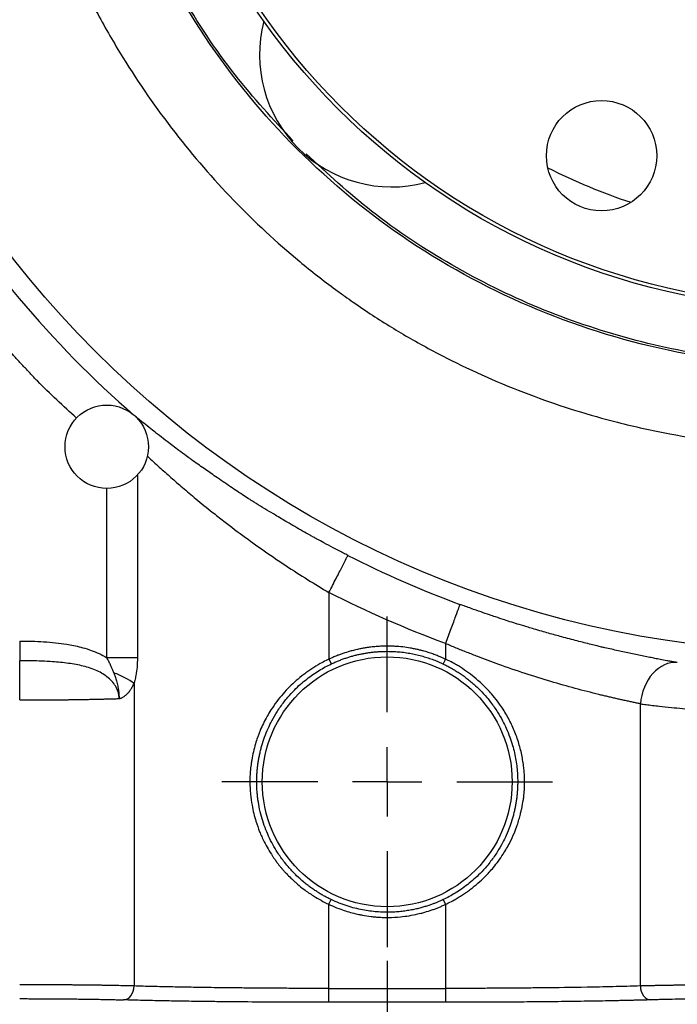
# Model space of a CAD drawing. Header units: inches. Extents: x 0.3 to 34.1, y 0.2 to 21.7.
# Tile 8 of 25: x 4.5 to 6.8, y 5.1 to 8.6. Entities that reach past the tile are written whole.
import ezdxf

# ---------------------------------------------------------------- set-up
doc = ezdxf.new("R2010")
doc.units = ezdxf.units.IN
doc.header["$MEASUREMENT"] = 0
doc.layers.add('SLD-0', color=7, linetype='Continuous', lineweight=25)
doc.styles.add('SLDTEXTSTYLE0', font='TXT', dxfattribs={"width": 0.75})
doc.dimstyles.new('SLDDIMSTYLE0', dxfattribs={"dimtxt": 0.125, "dimasz": 0.13, "dimexe": 0, "dimexo": 0.0625, "dimgap": 0.03125, "dimtad": 0, "dimtih": 1, "dimtoh": 1, "dimlfac": 0.8, "dimrnd": 1e-09, "dimzin": 12, "dimdsep": 46, "dimtxsty": 'SLDTEXTSTYLE0', "dimsah": 1, "dimcen": 0.09, "dimadec": 0, "dimazin": 3, "dimtfac": 1, "dimtofl": 0, "dimtmove": 0, "dimatfit": 3, "dimfxl": 1, "dimfrac": 2, "dimtolj": 1, "dimtzin": 12, "dimarcsym": 0})

# ---------------------------------------------------------------- blocks, each defined once
blk = doc.blocks.new('_D')
at = {"layer": 'SLD-0'}
for p, q in [((11.1947, 10.0045), (11.1947, 1.9964)), ((5.7822, 5.2482), (5.7822, 1.9964)), ((8.4988, 2.3015), (8.4607, 2.3015)), ((8.4607, 2.3015), (8.4607, 2.103)), ((9.0068, 2.3015), (9.0449, 2.3015)), ((9.0449, 2.3015), (9.0449, 2.103)), ((5.7822, 2.1214), (8.3511, 2.1214)), ((8.4607, 2.103), (8.4988, 2.103)), ((9.0449, 2.103), (9.0068, 2.103)), ((11.1947, 2.1214), (9.1545, 2.1214))]:
    blk.add_line(p, q, dxfattribs=at)
for points in [[(5.7822, 2.1214), (5.9122, 2.1014), (5.9122, 2.1414)], [(11.1947, 2.1214), (11.0647, 2.1414), (11.0647, 2.1014)]]:
    blk.add_solid(points, dxfattribs=at)
at = {"layer": 'SLD-0', "char_height": 0.125, "attachment_point": 1, "style": 'SLDTEXTSTYLE0'}
for s, insert in [('109.98', (8.4988, 2.2642)), ('4.33', (8.5912, 2.0771))]:
    blk.add_mtext(s, dxfattribs=dict(at, insert=insert))
blk = doc.blocks.new('_D_1')
at = {"layer": 'SLD-0'}
for p, q in [((7.3447, 8.4905), (7.3447, 2.8574)), ((5.7822, 5.2482), (5.7822, 2.8574)), ((6.4546, 3.1624), (6.4165, 3.1624)), ((6.4165, 3.1624), (6.4165, 2.964)), ((6.8702, 3.1624), (6.9083, 3.1624)), ((6.9083, 3.1624), (6.9083, 2.964)), ((5.7822, 2.9824), (6.3069, 2.9824)), ((7.3447, 2.9824), (7.0179, 2.9824)), ((6.4165, 2.964), (6.4546, 2.964)), ((6.9083, 2.964), (6.8702, 2.964))]:
    blk.add_line(p, q, dxfattribs=at)
for points in [[(5.7822, 2.9824), (5.9122, 2.9624), (5.9122, 3.0024)], [(7.3447, 2.9824), (7.2147, 3.0024), (7.2147, 2.9624)]]:
    blk.add_solid(points, dxfattribs=at)
at = {"layer": 'SLD-0', "char_height": 0.125, "attachment_point": 1, "style": 'SLDTEXTSTYLE0'}
for s, insert in [('31.75', (6.4546, 3.1251)), ('1.25', (6.5008, 2.9381))]:
    blk.add_mtext(s, dxfattribs=dict(at, insert=insert))
blk = doc.blocks.new('_D_2')
at = {"layer": 'SLD-0'}
for p, q in [((5.7822, 5.2482), (5.7822, 2.4689)), ((9.6885, 4.7238), (9.6885, 2.4689)), ((7.7886, 2.7739), (7.7505, 2.7739)), ((7.7505, 2.7739), (7.7505, 2.5755)), ((8.2042, 2.7739), (8.2423, 2.7739)), ((8.2423, 2.7739), (8.2423, 2.5755)), ((5.7822, 2.5939), (7.6409, 2.5939)), ((9.6885, 2.5939), (8.3519, 2.5939)), ((7.7505, 2.5755), (7.7886, 2.5755)), ((8.2423, 2.5755), (8.2042, 2.5755))]:
    blk.add_line(p, q, dxfattribs=at)
for points in [[(5.7822, 2.5939), (5.9122, 2.5739), (5.9122, 2.6139)], [(9.6885, 2.5939), (9.5585, 2.6139), (9.5585, 2.5739)]]:
    blk.add_solid(points, dxfattribs=at)
at = {"layer": 'SLD-0', "char_height": 0.125, "attachment_point": 1, "style": 'SLDTEXTSTYLE0'}
for s, insert in [('79.38', (7.7886, 2.7366)), ('3.13', (7.8348, 2.5496))]:
    blk.add_mtext(s, dxfattribs=dict(at, insert=insert))
blk = doc.blocks.new('_D_3')
at = {"layer": 'SLD-0'}
for p, q in [((5.7822, 5.2482), (5.7822, 2.4689)), ((1.876, 4.7238), (1.876, 2.4689)), ((3.7273, 2.7739), (3.6893, 2.7739)), ((3.6893, 2.7739), (3.6893, 2.5755)), ((4.143, 2.7739), (4.1811, 2.7739)), ((4.1811, 2.7739), (4.1811, 2.5755)), ((1.876, 2.5939), (3.5796, 2.5939)), ((5.7822, 2.5939), (4.2907, 2.5939)), ((3.6893, 2.5755), (3.7273, 2.5755)), ((4.1811, 2.5755), (4.143, 2.5755))]:
    blk.add_line(p, q, dxfattribs=at)
for points in [[(1.876, 2.5939), (2.006, 2.5739), (2.006, 2.6139)], [(5.7822, 2.5939), (5.6522, 2.6139), (5.6522, 2.5739)]]:
    blk.add_solid(points, dxfattribs=at)
at = {"layer": 'SLD-0', "char_height": 0.125, "attachment_point": 1, "style": 'SLDTEXTSTYLE0'}
for s, insert in [('79.38', (3.7273, 2.7366)), ('3.13', (3.7735, 2.5496))]:
    blk.add_mtext(s, dxfattribs=dict(at, insert=insert))
blk = doc.blocks.new('_D_4')
at = {"layer": 'SLD-0'}
for p, q in [((1.8041, 6.8196), (1.8041, 1.9964)), ((5.7822, 5.2482), (5.7822, 1.9964)), ((3.7273, 2.3015), (3.6893, 2.3015)), ((3.6893, 2.3015), (3.6893, 2.103)), ((4.143, 2.3015), (4.1811, 2.3015)), ((4.1811, 2.3015), (4.1811, 2.103)), ((1.8041, 2.1214), (3.5796, 2.1214)), ((3.6893, 2.103), (3.7273, 2.103)), ((4.1811, 2.103), (4.143, 2.103)), ((5.7822, 2.1214), (4.2907, 2.1214))]:
    blk.add_line(p, q, dxfattribs=at)
for points in [[(1.8041, 2.1214), (1.9341, 2.1014), (1.9341, 2.1414)], [(5.7822, 2.1214), (5.6522, 2.1414), (5.6522, 2.1014)]]:
    blk.add_solid(points, dxfattribs=at)
at = {"layer": 'SLD-0', "char_height": 0.125, "attachment_point": 1, "style": 'SLDTEXTSTYLE0'}
for s, insert in [('80.84', (3.7273, 2.2642)), ('3.18', (3.7735, 2.0771))]:
    blk.add_mtext(s, dxfattribs=dict(at, insert=insert))
blk = doc.blocks.new('SW_CENTERMARKSYMBOL_0')
at = {"layer": 'SLD-0', "color": 0}
for p, q in [((0, 0.25), (0, 1.5141)), ((0, 0), (0, 0.125)), ((-0.25, 0), (-1.5141, 0)), ((0, 0), (-0.125, 0)), ((0, 0), (0, -0.125)), ((0, 0), (0.125, 0)), ((0.25, 0), (1.5141, 0)), ((0, -0.25), (0, -1.5141))]:
    blk.add_line(p, q, dxfattribs=at)
blk = doc.blocks.new('SW_CENTERMARKSYMBOL_1')
at = {"layer": 'SLD-0', "color": 0}
for p, q in [((0, 0.25), (0, 0.594375)), ((0, 0), (0, 0.125)), ((-0.25, 0), (-0.594375, 0)), ((0, 0), (-0.125, 0)), ((0, 0), (0, -0.125)), ((0, 0), (0.125, 0)), ((0.25, 0), (0.594375, 0)), ((0, -0.25), (0, -0.594375))]:
    blk.add_line(p, q, dxfattribs=at)

msp = doc.modelspace()

# ---------------------------------------------------------------- linework, layer by layer
at = {"color": 8, "linetype": 'Continuous', "lineweight": 25}
for p, q in [((4.8837, 6.996), (4.8837, 6.3389)), ((4.7734, 6.3389), (4.7734, 6.9499))]:
    msp.add_line(p, q, dxfattribs=at)
at = {"color": 7, "linetype": 'Continuous', "lineweight": 25}
for p, q in [((5.5727, 6.5734), (5.5726, 6.3335)), ((5.9918, 6.3901), (5.9918, 6.3335)), ((5.9918, 6.3334), (5.9837, 6.3165)), ((4.8716, 6.2463), (4.8716, 5.1579)), ((6.6929, 5.1579), (6.6929, 6.1729)), ((5.5727, 5.4517), (5.5807, 5.4686)), ((5.9838, 5.4685), (5.9918, 5.4516)), ((5.5727, 5.1492), (5.5727, 5.4517)), ((5.9918, 5.4516), (5.9918, 5.1492)), ((5.5727, 5.1492), (5.9918, 5.1492)), ((5.9918, 5.0992), (5.5727, 5.0992))]:
    msp.add_line(p, q, dxfattribs=at)
at = {"color": 7, "linetype": 'Continuous', "lineweight": 25, "flags": 128}
msp.add_lwpolyline([(5.5726, 6.3335), (5.5766, 6.325), (5.5807, 6.3166)], dxfattribs=at)
at = {"color": 7, "linetype": 'Continuous', "lineweight": 25}
for centre, radius in [((7.3447, 10.0545), 3.6954), ((7.3447, 10.0545), 2.4613), ((7.3447, 10.0545), 2.4488), ((6.5532, 8.145), 0.1984), ((4.7734, 7.0977), 0.15), ((5.7822, 5.8925), 0.4494)]:
    msp.add_circle(centre, radius, dxfattribs=at)
for centre, radius, start, end in [((5.7979, 8.5077), 0.475, 165.2521, 284.7479), ((7.3447, 10.0545), 3.7686, 211.0232, 228.9899), ((7.3447, 10.0545), 2.1875, 243.234, 251.7347), ((7.3447, 10.0545), 3.7563, 243.0222, 249.7354)]:
    msp.add_arc(centre, radius, start, end, dxfattribs=at)
for points, knots in [([(7.3446, 7.3874), (7.1701, 7.3874), (6.9955, 7.4046), (6.6531, 7.4727), (6.4853, 7.5236), (6.1628, 7.6572), (6.0081, 7.7399), (5.7178, 7.9338), (5.5823, 8.0451), (5.3354, 8.2919), (5.2241, 8.4275), (5.0302, 8.7177), (4.9475, 8.8724), (4.8139, 9.1949), (4.7629, 9.3627), (4.6948, 9.7051), (4.6776, 9.8797), (4.6775, 10.2288), (4.6947, 10.4033), (4.7628, 10.7457), (4.8136, 10.9135), (4.9472, 11.2361), (5.0298, 11.3908), (5.2237, 11.6811), (5.335, 11.8167), (5.5818, 12.0636), (5.7173, 12.1749), (6.0075, 12.3689), (6.1622, 12.4516), (6.4847, 12.5853), (6.6525, 12.6362), (6.9949, 12.7044), (7.1694, 12.7216), (7.344, 12.7217)], [0, 0, 0, 0, 0.0625, 0.0625, 0.125, 0.125, 0.1875, 0.1875, 0.25, 0.25, 0.3125, 0.3125, 0.375, 0.375, 0.4375, 0.4375, 0.5, 0.5, 0.5625, 0.5625, 0.625, 0.625, 0.6875, 0.6875, 0.75, 0.75, 0.8125, 0.8125, 0.875, 0.875, 0.9375, 0.9375, 1, 1, 1, 1]), ([(5.444, 8.1978), (5.3722, 8.2754), (5.2217, 8.4382), (5.0359, 8.7217), (4.881, 9.034), (4.769, 9.3644), (4.701, 9.7065), (4.6782, 10.0545), (4.701, 10.4026), (4.769, 10.7447), (4.881, 11.0751), (5.0359, 11.3873), (5.221, 11.67), (5.3709, 11.8321), (5.4419, 11.9089)], [0, 0, 0, 0, 0.077081, 0.161742, 0.246404, 0.331066, 0.415728, 0.500389, 0.585051, 0.669713, 0.754374, 0.839036, 0.923698, 1, 1, 1, 1]), ([(4.3824, 10.0545), (4.3825, 10.0428), (4.3825, 10.0222), (4.3828, 9.9953), (4.3834, 9.9665), (4.3845, 9.9332), (4.3883, 9.8521), (4.4031, 9.6768), (4.4491, 9.4097), (4.5389, 9.0988), (4.6415, 8.8484), (4.7417, 8.6499), (4.8546, 8.4547), (5.013, 8.2264), (5.2261, 7.9801), (5.4243, 7.796), (5.5633, 7.6872), (5.6287, 7.6399), (5.6728, 7.6086), (5.7505, 7.5564), (5.8674, 7.4848), (6.0586, 7.3822), (6.3055, 7.2752), (6.5703, 7.1928), (6.7947, 7.1432), (7.0187, 7.1081), (7.2885, 7.088), (7.5524, 7.0962), (7.7265, 7.1161), (7.8069, 7.1281), (7.8472, 7.1348), (7.8875, 7.1419), (7.9143, 7.1472), (7.9277, 7.1498)], [0, 0, 0, 0, 0.0067, 0.011836, 0.015417, 0.023197, 0.030931, 0.061953, 0.123986, 0.185893, 0.247055, 0.278753, 0.313274, 0.376219, 0.43763, 0.499626, 0.530922, 0.538739, 0.545867, 0.561918, 0.592364, 0.624357, 0.686226, 0.746243, 0.783016, 0.817807, 0.876112, 0.937805, 0.968783, 0.976522, 0.984392, 0.992184, 1, 1, 1, 1]), ([(7.3447, 7.3956), (7.2287, 7.4), (6.9966, 7.4087), (6.6546, 7.4794), (6.3241, 7.5907), (6.0119, 7.7458), (5.7293, 7.9308), (5.5672, 8.0807), (5.4904, 8.1517)], [0, 0, 0, 0, 0.169455, 0.338911, 0.508366, 0.677821, 0.847277, 1, 1, 1, 1]), ([(5.6407, 6.707), (5.6355, 6.7096), (5.6244, 6.7152), (5.6066, 6.7245), (5.583, 6.7369), (5.5568, 6.7509), (5.5335, 6.7635), (5.5169, 6.7725), (5.4997, 6.782), (5.468, 6.7998), (5.4265, 6.824), (5.3841, 6.8493), (5.3493, 6.8703), (5.3244, 6.8854), (5.3042, 6.8979), (5.2873, 6.9086), (5.258, 6.9275), (5.2165, 6.9551), (5.1685, 6.9879), (5.1297, 7.0149), (5.1006, 7.0354), (5.0792, 7.0506), (5.0566, 7.067), (5.0272, 7.0888), (4.9951, 7.1131), (4.9674, 7.1345), (4.9459, 7.1514), (4.9246, 7.1682), (4.8987, 7.1889), (4.8811, 7.2033), (4.8718, 7.2108)], [0, 0, 0, 0, 0.017282, 0.03706, 0.059865, 0.096878, 0.125831, 0.13925, 0.153349, 0.184815, 0.248602, 0.29856, 0.335149, 0.37339, 0.38852, 0.408946, 0.435663, 0.497909, 0.566839, 0.622715, 0.653005, 0.685429, 0.710767, 0.748291, 0.811229, 0.852375, 0.874193, 0.911125, 0.953121, 1, 1, 1, 1]), ([(5.5727, 6.5734), (5.5814, 6.5905), (5.5901, 6.6076), (5.6062, 6.6393), (5.6137, 6.6539), (5.6262, 6.6785), (5.6313, 6.6885), (5.6384, 6.7024), (5.6404, 6.7064), (5.6407, 6.707)], [0, 0, 0, 0, 0.25, 0.25, 0.5, 0.5, 0.75, 0.75, 1, 1, 1, 1]), ([(6.0437, 6.5307), (6.0435, 6.5301), (6.0419, 6.526), (6.0365, 6.5113), (6.0326, 6.5008), (6.0231, 6.4749), (6.0174, 6.4595), (6.0051, 6.4261), (5.9984, 6.4081), (5.9918, 6.3901)], [0, 0, 0, 0, 0.25, 0.25, 0.5, 0.5, 0.75, 0.75, 1, 1, 1, 1]), ([(6.8257, 6.3213), (6.8222, 6.322), (6.8147, 6.3233), (6.8023, 6.3256), (6.7856, 6.3287), (6.7663, 6.3324), (6.7487, 6.3357), (6.736, 6.3382), (6.7225, 6.3408), (6.6972, 6.3459), (6.6596, 6.3538), (6.6209, 6.3622), (6.5892, 6.3693), (6.5693, 6.3736), (6.5516, 6.3777), (6.5354, 6.3816), (6.5065, 6.3887), (6.4644, 6.3994), (6.4133, 6.4131), (6.3704, 6.4249), (6.3371, 6.4343), (6.3124, 6.4413), (6.2855, 6.4493), (6.2501, 6.4601), (6.2109, 6.4726), (6.1753, 6.4844), (6.1472, 6.4939), (6.118, 6.504), (6.0824, 6.5165), (6.0571, 6.5258), (6.0437, 6.5307)], [0, 0, 0, 0, 0.017618, 0.037813, 0.061121, 0.098872, 0.128389, 0.142053, 0.156399, 0.188388, 0.253083, 0.316131, 0.346214, 0.37892, 0.393982, 0.414492, 0.441468, 0.503824, 0.571991, 0.628224, 0.657918, 0.690365, 0.715249, 0.752429, 0.814416, 0.851868, 0.876342, 0.911968, 0.953237, 1, 1, 1, 1]), ([(4.4602, 6.399), (4.49, 6.399), (4.5198, 6.3982), (4.5763, 6.3944), (4.603, 6.3918), (4.6461, 6.3848), (4.6627, 6.3814), (4.6892, 6.3746), (4.6993, 6.3716), (4.7291, 6.3616), (4.7484, 6.3533), (4.769, 6.3416), (4.7713, 6.3402), (4.7734, 6.3389)], [-0.6893704, -0.6893704, -0.6893704, -0.6893704, -0.5105501, -0.5105501, -0.3061839, -0.3061839, -0.1784551, -0.1784551, -0.1145907, -0.1145907, -0.0124076, -0.0124076, 0, 0, 0, 0]), ([(4.4602, 6.399), (4.4602, 6.3836), (4.4602, 6.3682), (4.4602, 6.3431), (4.4602, 6.3334), (4.4602, 6.3283)], [0, 0, 0, 0, 0.5, 0.5, 1, 1, 1, 1]), ([(5.9918, 6.3334), (5.9906, 6.334), (5.9879, 6.3352), (5.9835, 6.3373), (5.9781, 6.3397), (5.9719, 6.3423), (5.9651, 6.3451), (5.9579, 6.348), (5.9502, 6.3509), (5.9421, 6.3538), (5.9335, 6.3567), (5.9244, 6.3596), (5.9145, 6.3624), (5.904, 6.3653), (5.8927, 6.3681), (5.8797, 6.3709), (5.8615, 6.3742), (5.8382, 6.378), (5.8149, 6.3796), (5.7979, 6.3806), (5.7885, 6.3806), (5.7794, 6.3807), (5.7661, 6.3806), (5.7478, 6.3796), (5.7284, 6.3778), (5.711, 6.3755), (5.6964, 6.3731), (5.6846, 6.3708), (5.6743, 6.3686), (5.6626, 6.3659), (5.6452, 6.3611), (5.6292, 6.3561), (5.6164, 6.3518), (5.6105, 6.3498), (5.6041, 6.3473), (5.5953, 6.3438), (5.5845, 6.3391), (5.5763, 6.3352), (5.5726, 6.3335)], [0, 0, 0, 0, 0.009023, 0.020347, 0.03398, 0.049681, 0.06686, 0.084942, 0.103844, 0.123615, 0.144422, 0.166556, 0.190172, 0.215272, 0.241855, 0.27096, 0.30736, 0.369876, 0.434595, 0.468899, 0.487653, 0.499978, 0.531801, 0.580024, 0.626439, 0.66694, 0.70139, 0.729087, 0.749899, 0.774074, 0.812381, 0.874848, 0.890467, 0.906114, 0.918048, 0.937403, 0.971942, 1, 1, 1, 1]), ([(6.6929, 6.1729), (6.6882, 6.1738), (6.6788, 6.1758), (6.6644, 6.1788), (6.6499, 6.182), (6.6351, 6.1852), (6.6202, 6.1885), (6.6051, 6.1919), (6.5898, 6.1955), (6.5745, 6.1991), (6.559, 6.2027), (6.5213, 6.2119), (6.4596, 6.2277), (6.3705, 6.2529), (6.2781, 6.2817), (6.2025, 6.3076), (6.1455, 6.3285), (6.1075, 6.3429), (6.0691, 6.358), (6.0305, 6.3737), (6.0047, 6.3846), (5.9918, 6.3901)], [0, 0, 0, 0, 0.025801, 0.051402, 0.076804, 0.102007, 0.127012, 0.15182, 0.176432, 0.200849, 0.225071, 0.2491, 0.374819, 0.498574, 0.623399, 0.748643, 0.797991, 0.847792, 0.898054, 0.948787, 1, 1, 1, 1]), ([(5.5807, 6.3165), (5.5851, 6.3185), (5.5938, 6.3226), (5.6071, 6.3281), (5.6204, 6.3332), (5.6337, 6.3379), (5.6469, 6.3421), (5.6602, 6.3458), (5.6733, 6.3492), (5.6865, 6.3521), (5.6995, 6.3546), (5.7125, 6.3568), (5.7254, 6.3585), (5.7381, 6.3599), (5.7507, 6.3609), (5.7632, 6.3616), (5.7756, 6.3619), (5.7878, 6.3619), (5.7999, 6.3616), (5.8118, 6.361), (5.8235, 6.3601), (5.835, 6.359), (5.8464, 6.3576), (5.8575, 6.3559), (5.8685, 6.354), (5.8792, 6.3518), (5.8898, 6.3495), (5.9001, 6.3469), (5.9103, 6.3441), (5.9202, 6.3412), (5.9299, 6.3381), (5.9394, 6.3348), (5.9487, 6.3314), (5.9578, 6.3279), (5.9666, 6.3242), (5.9753, 6.3204), (5.9809, 6.3178), (5.9837, 6.3165)], [0, 0, 0, 0, 0.034884, 0.069396, 0.103537, 0.137307, 0.170706, 0.203733, 0.236389, 0.268674, 0.300587, 0.332129, 0.363299, 0.394099, 0.424527, 0.454584, 0.484269, 0.513583, 0.542526, 0.571097, 0.599298, 0.627126, 0.654584, 0.68167, 0.708385, 0.734728, 0.760701, 0.786302, 0.811531, 0.836389, 0.860876, 0.884992, 0.908736, 0.932109, 0.955111, 0.977741, 1, 1, 1, 1]), ([(4.4602, 6.1868), (4.4602, 6.2248), (4.4602, 6.2861), (4.4602, 6.3202), (4.4602, 6.3281)], [0.189253, 0.189253, 0.189253, 0.189253, 0.689253, 1, 1, 1, 1]), ([(4.8176, 6.1919), (4.8176, 6.1938), (4.8176, 6.1978), (4.8169, 6.2038), (4.8159, 6.2097), (4.8144, 6.2155), (4.8125, 6.2213), (4.8102, 6.227), (4.8052, 6.2372), (4.7955, 6.2514), (4.7734, 6.2729), (4.7378, 6.294), (4.6889, 6.3098), (4.6351, 6.3196), (4.5851, 6.3244), (4.5397, 6.3268), (4.5002, 6.3279), (4.4736, 6.3281), (4.4602, 6.3281)], [0, 0, 0, 0, 0.014247, 0.028481, 0.042761, 0.057139, 0.071668, 0.086396, 0.101368, 0.153443, 0.208712, 0.322204, 0.44834, 0.577776, 0.716269, 0.809599, 0.903868, 1, 1, 1, 1]), ([(4.8837, 6.3389), (4.8697, 6.3389), (4.8525, 6.3389), (4.8147, 6.3389), (4.7941, 6.3389), (4.7734, 6.3389)], [0, 0, 0, 0, 0.5, 0.5, 1, 1, 1, 1]), ([(4.7986, 6.2846), (4.797, 6.2887), (4.7933, 6.2983), (4.7873, 6.3122), (4.7805, 6.3262), (4.7758, 6.3346), (4.7734, 6.3389)], [0, 0, 0, 0, 0.220057, 0.520526, 0.755609, 1, 1, 1, 1]), ([(4.8837, 6.3389), (4.8837, 6.3276), (4.8832, 6.3164), (4.8813, 6.295), (4.8799, 6.285), (4.8771, 6.2691), (4.8758, 6.2631), (4.8735, 6.2535), (4.8726, 6.2499), (4.8716, 6.2463)], [0, 0, 0, 0, 0.0686866, 0.0686866, 0.1306012, 0.1306012, 0.1692979, 0.1692979, 0.1934833, 0.1934833, 0.1934833, 0.1934833]), ([(5.5726, 6.3335), (5.5691, 6.3319), (5.5585, 6.3269), (5.5377, 6.3158), (5.5156, 6.3026), (5.4961, 6.2893), (5.4772, 6.2753), (5.4462, 6.2502), (5.4049, 6.2089), (5.3717, 6.1643), (5.3496, 6.1277), (5.3368, 6.1031), (5.327, 6.0814), (5.3202, 6.0642), (5.3144, 6.0483), (5.3044, 6.0178), (5.2969, 5.9854), (5.2919, 5.9517), (5.29, 5.9341), (5.2887, 5.9185), (5.2885, 5.908), (5.2884, 5.8978), (5.2884, 5.8842), (5.2887, 5.8675), (5.2908, 5.8411), (5.295, 5.8112), (5.3018, 5.7787), (5.3107, 5.7468), (5.3205, 5.7192), (5.3309, 5.6949), (5.341, 5.674), (5.3538, 5.6506), (5.366, 5.6309), (5.3742, 5.6184), (5.3777, 5.6133), (5.3795, 5.6105), (5.3825, 5.6064), (5.3868, 5.6007), (5.3923, 5.5936), (5.3969, 5.5879), (5.4001, 5.584), (5.403, 5.5805), (5.4072, 5.5759), (5.4128, 5.5696), (5.4226, 5.5593), (5.4346, 5.547), (5.448, 5.5343), (5.4635, 5.5208), (5.4856, 5.503), (5.5139, 5.4836), (5.5441, 5.4656), (5.5631, 5.4564), (5.5727, 5.4517)], [0, 0, 0, 0, 0.010434, 0.031585, 0.063744, 0.079652, 0.095533, 0.127229, 0.1878, 0.25347, 0.27792, 0.303773, 0.329009, 0.342304, 0.354039, 0.374802, 0.429272, 0.44354, 0.46691, 0.477064, 0.485693, 0.49528, 0.50454, 0.522435, 0.540342, 0.576163, 0.60389, 0.629895, 0.665807, 0.68315, 0.701735, 0.728694, 0.755637, 0.764771, 0.769222, 0.77233, 0.773881, 0.782946, 0.791821, 0.798392, 0.802657, 0.805623, 0.810632, 0.819669, 0.828683, 0.84932, 0.866355, 0.878509, 0.905181, 0.943098, 0.971199, 1, 1, 1, 1]), ([(5.3128, 5.8925), (5.3129, 5.8972), (5.313, 5.9066), (5.3136, 5.9208), (5.3147, 5.9352), (5.3162, 5.9496), (5.3183, 5.9642), (5.3208, 5.9788), (5.3238, 5.9936), (5.3273, 6.0083), (5.3327, 6.0284), (5.3411, 6.0541), (5.3531, 6.0836), (5.368, 6.1143), (5.3867, 6.1464), (5.4064, 6.1744), (5.4273, 6.2002), (5.447, 6.2216), (5.4699, 6.2433), (5.4923, 6.262), (5.5146, 6.2784), (5.5368, 6.2929), (5.5587, 6.3056), (5.5735, 6.3129), (5.5807, 6.3165)], [0, 0, 0, 0, 0.026439, 0.053191, 0.080257, 0.107641, 0.135345, 0.163371, 0.191723, 0.220402, 0.24941, 0.309347, 0.373737, 0.430407, 0.50302, 0.58494, 0.625283, 0.69189, 0.750021, 0.804623, 0.856904, 0.90688, 0.954572, 1, 1, 1, 1]), ([(5.9837, 6.3165), (5.9881, 6.3143), (5.9969, 6.31), (6.0103, 6.3029), (6.0239, 6.295), (6.0377, 6.2864), (6.0517, 6.277), (6.0658, 6.2667), (6.08, 6.2555), (6.0971, 6.2409), (6.1176, 6.2215), (6.1376, 6.1996), (6.1587, 6.1734), (6.1783, 6.1454), (6.1965, 6.114), (6.2112, 6.0839), (6.2232, 6.0545), (6.2329, 6.0248), (6.2401, 5.9969), (6.2453, 5.9704), (6.249, 5.9441), (6.2512, 5.9182), (6.2515, 5.901), (6.2516, 5.8925)], [0, 0, 0, 0, 0.0273361, 0.0557881, 0.0853628, 0.1160661, 0.1479033, 0.1808792, 0.214998, 0.2502637, 0.3086248, 0.3751965, 0.4183862, 0.5001677, 0.5694157, 0.625147, 0.690107, 0.7501152, 0.8021141, 0.8530881, 0.9030507, 0.9520162, 1, 1, 1, 1]), ([(5.9918, 5.4515), (5.9954, 5.4532), (6.006, 5.4581), (6.0212, 5.4663), (6.0381, 5.476), (6.0531, 5.4854), (6.0678, 5.4954), (6.0866, 5.5092), (6.1087, 5.5271), (6.1366, 5.553), (6.1677, 5.5871), (6.1979, 5.6283), (6.2223, 5.6707), (6.2387, 5.7061), (6.2493, 5.7339), (6.2562, 5.7561), (6.2609, 5.7739), (6.2645, 5.789), (6.2671, 5.8014), (6.2693, 5.8127), (6.2707, 5.8206), (6.2715, 5.8251), (6.2717, 5.8265), (6.272, 5.828), (6.2722, 5.8294), (6.2725, 5.8308), (6.2725, 5.8318), (6.274, 5.8348), (6.2733, 5.8387), (6.2738, 5.843), (6.2741, 5.8459), (6.2744, 5.8493), (6.2748, 5.8536), (6.2752, 5.8575), (6.2754, 5.8605), (6.2756, 5.8623), (6.2756, 5.8634), (6.2756, 5.8649), (6.2757, 5.8688), (6.2759, 5.8754), (6.276, 5.884), (6.276, 5.8925), (6.276, 5.9018), (6.2761, 5.9138), (6.2749, 5.93), (6.2728, 5.9499), (6.2695, 5.9722), (6.265, 5.9955), (6.2592, 6.0189), (6.2522, 6.0422), (6.244, 6.0653), (6.2346, 6.088), (6.2239, 6.1103), (6.2121, 6.1322), (6.1973, 6.1565), (6.1794, 6.1821), (6.1601, 6.2061), (6.137, 6.2313), (6.1119, 6.2553), (6.0818, 6.2795), (6.0605, 6.2948), (6.046, 6.3046), (6.036, 6.3107), (6.0214, 6.319), (6.0058, 6.3271), (5.9952, 6.332), (5.9919, 6.3336)], [0, 0, 0, 0, 0.010603, 0.031596, 0.046577, 0.063162, 0.079379, 0.094657, 0.126061, 0.156547, 0.197656, 0.251187, 0.295219, 0.330402, 0.356906, 0.375729, 0.393458, 0.406786, 0.417438, 0.42784, 0.437826, 0.439122, 0.440417, 0.441711, 0.443003, 0.444293, 0.445581, 0.445658, 0.4534, 0.455357, 0.457279, 0.461159, 0.464809, 0.468917, 0.471783, 0.472796, 0.473822, 0.47479, 0.476727, 0.48448, 0.492469, 0.499992, 0.507429, 0.517546, 0.532461, 0.550991, 0.571727, 0.593305, 0.61507, 0.636999, 0.659093, 0.681347, 0.70374, 0.726231, 0.748775, 0.781059, 0.811276, 0.832325, 0.873919, 0.905319, 0.936803, 0.944697, 0.952604, 0.968405, 0.99001, 1, 1, 1, 1]), ([(4.7986, 6.2846), (4.8002, 6.2802), (4.8019, 6.2757), (4.8051, 6.266), (4.8067, 6.261), (4.8091, 6.2525), (4.8099, 6.2496), (4.8114, 6.2433), (4.8122, 6.24), (4.8137, 6.2325), (4.8144, 6.2285), (4.8156, 6.2208), (4.816, 6.218), (4.8165, 6.2127), (4.8167, 6.2108), (4.817, 6.207), (4.8172, 6.2057), (4.8173, 6.2031), (4.8174, 6.2021), (4.8175, 6.2003), (4.8175, 6.1997), (4.8176, 6.1971), (4.8177, 6.195), (4.8177, 6.1919)], [0, 0, 0, 0, 0.25, 0.25, 0.5, 0.5, 0.625, 0.625, 0.75, 0.75, 0.875, 0.875, 0.9375, 0.9375, 0.96875, 0.96875, 0.984375, 0.984375, 0.992188, 0.992188, 0.996094, 0.996094, 1, 1, 1, 1]), ([(4.8177, 6.1919), (4.8184, 6.1919), (4.8198, 6.192), (4.8222, 6.1926), (4.8248, 6.1935), (4.828, 6.1949), (4.8319, 6.197), (4.8374, 6.2005), (4.8439, 6.2057), (4.8514, 6.2134), (4.8587, 6.2228), (4.8656, 6.2339), (4.8696, 6.2421), (4.8716, 6.2463)], [0, 0, 0, 0, 0.028231, 0.060806, 0.097948, 0.139808, 0.205075, 0.273906, 0.398158, 0.528494, 0.682351, 0.838971, 1, 1, 1, 1]), ([(4.4602, 6.1868), (4.4659, 6.1868), (4.4772, 6.1868), (4.4942, 6.1869), (4.5112, 6.1869), (4.5283, 6.187), (4.5454, 6.1871), (4.5624, 6.1872), (4.5794, 6.1873), (4.5964, 6.1875), (4.6133, 6.1877), (4.6301, 6.1879), (4.6468, 6.1881), (4.6634, 6.1883), (4.6798, 6.1886), (4.6961, 6.1889), (4.7121, 6.1892), (4.728, 6.1895), (4.7437, 6.1898), (4.7591, 6.1902), (4.7742, 6.1906), (4.789, 6.191), (4.8036, 6.1914), (4.813, 6.1917), (4.8177, 6.1919)], [0, 0, 0, 0, 0.043545, 0.087271, 0.131179, 0.175268, 0.21954, 0.263992, 0.308627, 0.353443, 0.398442, 0.443622, 0.488985, 0.534529, 0.580256, 0.626164, 0.672255, 0.718529, 0.764984, 0.811622, 0.858443, 0.905446, 0.952632, 1, 1, 1, 1]), ([(6.6929, 6.1729), (6.6963, 6.1724), (6.7032, 6.1715), (6.714, 6.1702), (6.725, 6.1688), (6.7364, 6.1674), (6.748, 6.1661), (6.7702, 6.1636), (6.8019, 6.1602), (6.8418, 6.1563), (6.8777, 6.153), (6.9111, 6.1502), (6.9443, 6.1477), (6.9773, 6.1453), (7.0099, 6.1432), (7.0419, 6.1413), (7.0733, 6.1396), (7.094, 6.1387), (7.1042, 6.1382)], [0, 0, 0, 0, 0.033307, 0.066614, 0.099921, 0.133228, 0.166535, 0.199842, 0.31886, 0.418757, 0.499528, 0.576793, 0.652132, 0.725547, 0.79704, 0.866612, 0.934264, 1, 1, 1, 1]), ([(5.5807, 5.4686), (5.5767, 5.4706), (5.5685, 5.4746), (5.5562, 5.4811), (5.5439, 5.4881), (5.5315, 5.4956), (5.5191, 5.5038), (5.5066, 5.5125), (5.4942, 5.5218), (5.4772, 5.5355), (5.4551, 5.5553), (5.4322, 5.5792), (5.4091, 5.607), (5.3827, 5.6441), (5.3542, 5.6961), (5.3343, 5.749), (5.3231, 5.7931), (5.3182, 5.8202), (5.3157, 5.8403), (5.3141, 5.8561), (5.313, 5.8736), (5.3129, 5.8866), (5.3128, 5.8925)], [0, 0, 0, 0, 0.025447, 0.051527, 0.078242, 0.105597, 0.133595, 0.16224, 0.191534, 0.221482, 0.28633, 0.359627, 0.409632, 0.492117, 0.618674, 0.745843, 0.811927, 0.876205, 0.90142, 0.926354, 0.966409, 1, 1, 1, 1]), ([(6.2516, 5.8925), (6.2515, 5.8878), (6.2515, 5.8784), (6.2508, 5.8641), (6.2497, 5.8498), (6.2482, 5.8353), (6.2461, 5.8207), (6.2436, 5.806), (6.2406, 5.7913), (6.2371, 5.7765), (6.2316, 5.7564), (6.2232, 5.7306), (6.2112, 5.7011), (6.1965, 5.6711), (6.1783, 5.6396), (6.1587, 5.6116), (6.1376, 5.5854), (6.1176, 5.5636), (6.0946, 5.5418), (6.0722, 5.5231), (6.0499, 5.5067), (6.0276, 5.4922), (6.0057, 5.4795), (5.9909, 5.4722), (5.9837, 5.4686)], [0, 0, 0, 0, 0.0265405, 0.0533817, 0.0805264, 0.1079773, 0.1357369, 0.1638077, 0.192192, 0.2208922, 0.2499105, 0.3099204, 0.3748791, 0.4306122, 0.4998588, 0.5816379, 0.6248296, 0.6914023, 0.7497626, 0.8044754, 0.8568375, 0.9068655, 0.9545789, 1, 1, 1, 1]), ([(5.9837, 5.4686), (5.9812, 5.4675), (5.9759, 5.465), (5.9674, 5.4612), (5.9576, 5.4571), (5.9467, 5.4529), (5.9346, 5.4485), (5.9213, 5.4442), (5.9067, 5.4399), (5.8909, 5.4358), (5.8738, 5.4321), (5.8554, 5.4288), (5.8357, 5.4261), (5.8148, 5.4241), (5.7927, 5.4231), (5.7694, 5.4231), (5.7449, 5.4244), (5.7194, 5.4271), (5.6929, 5.4315), (5.6656, 5.4376), (5.6376, 5.4457), (5.609, 5.4558), (5.5903, 5.4643), (5.5807, 5.4686)], [0, 0, 0, 0, 0.01971, 0.042211, 0.067503, 0.095587, 0.126461, 0.160127, 0.196584, 0.235832, 0.27787, 0.3227, 0.37032, 0.420731, 0.473933, 0.529925, 0.588708, 0.650281, 0.714645, 0.781799, 0.851743, 0.924476, 1, 1, 1, 1]), ([(5.5727, 5.4517), (5.5767, 5.4498), (5.5908, 5.4433), (5.6202, 5.4315), (5.6521, 5.4217), (5.6781, 5.4155), (5.6989, 5.4115), (5.7163, 5.4087), (5.732, 5.4069), (5.7426, 5.406), (5.7556, 5.4051), (5.7688, 5.4045), (5.7794, 5.4044), (5.7988, 5.4045), (5.8366, 5.4064), (5.8751, 5.4128), (5.9042, 5.4198), (5.9212, 5.4245), (5.9366, 5.4294), (5.9491, 5.4336), (5.9574, 5.4366), (5.9674, 5.4406), (5.9796, 5.4458), (5.9876, 5.4496), (5.9918, 5.4516)], [0, 0, 0, 0, 0.031168, 0.107346, 0.218767, 0.262267, 0.292356, 0.365449, 0.384422, 0.402017, 0.438655, 0.475108, 0.49333, 0.511783, 0.60947, 0.755745, 0.781006, 0.816768, 0.877776, 0.893032, 0.908314, 0.938868, 0.96764, 1, 1, 1, 1]), ([(4.8716, 5.1579), (4.8678, 5.158), (4.8602, 5.1582), (4.8483, 5.1584), (4.8362, 5.1587), (4.8238, 5.159), (4.811, 5.1592), (4.798, 5.1595), (4.7848, 5.1597), (4.7713, 5.16), (4.7576, 5.1602), (4.7437, 5.1604), (4.7296, 5.1606), (4.7153, 5.1607), (4.7009, 5.1609), (4.6863, 5.1611), (4.6716, 5.1612), (4.6568, 5.1614), (4.6419, 5.1615), (4.6269, 5.1616), (4.6118, 5.1617), (4.5967, 5.1618), (4.5815, 5.1619), (4.5663, 5.162), (4.5511, 5.1621), (4.5359, 5.1621), (4.5207, 5.1622), (4.5055, 5.1622), (4.4904, 5.1622), (4.4753, 5.1623), (4.4652, 5.1623), (4.4602, 5.1623)], [0, 0, 0, 0, 0.036609, 0.0730661, 0.1093711, 0.1455242, 0.1815254, 0.2173746, 0.2530719, 0.2886173, 0.3240108, 0.3592523, 0.3943421, 0.4292799, 0.4640659, 0.4987, 0.5331823, 0.5675128, 0.6016915, 0.6357184, 0.6695935, 0.7033169, 0.7368885, 0.7703084, 0.8035765, 0.8366929, 0.8696577, 0.9024707, 0.9351321, 0.9676419, 1, 1, 1, 1]), ([(4.8342, 5.1079), (4.8438, 5.1081), (4.8631, 5.1191), (4.8714, 5.1449), (4.8715, 5.1579)], [-1, -1, -1, -1, -0.5003578, -0.0003578, -0.0003578, -0.0003578, -0.0003578]), ([(5.5727, 5.1492), (5.5397, 5.1492), (5.5058, 5.1492), (5.4516, 5.1494), (5.4329, 5.1494), (5.3945, 5.1496), (5.3552, 5.1499), (5.3154, 5.1502), (5.276, 5.1505), (5.2565, 5.1507), (5.2282, 5.151), (5.2189, 5.1511), (5.2008, 5.1513), (5.1919, 5.1514), (5.1667, 5.1517), (5.1521, 5.1519), (5.114, 5.1525), (5.091, 5.1528), (5.0464, 5.1536), (5.0248, 5.154), (4.9818, 5.1549), (4.9603, 5.1554), (4.916, 5.1565), (4.8934, 5.1572), (4.8715, 5.1579)], [0, 0, 0, 0, 0.125, 0.125, 0.1875, 0.1875, 0.25, 0.3125, 0.3125, 0.375, 0.375, 0.40625, 0.40625, 0.4375, 0.4375, 0.5, 0.5, 0.625, 0.625, 0.75, 0.75, 0.875, 0.875, 1, 1, 1, 1]), ([(5.5727, 5.0992), (5.5727, 5.0995), (5.5727, 5.1051), (5.5727, 5.1235), (5.5727, 5.1363), (5.5727, 5.1492)], [0, 0, 0, 0, 0.5, 0.5, 1, 1, 1, 1]), ([(6.6929, 5.1579), (6.6607, 5.1569), (6.6097, 5.1555), (6.5613, 5.1544), (6.5381, 5.154), (6.5306, 5.1538), (6.5157, 5.1536), (6.4498, 5.1524), (6.3788, 5.1514), (6.3286, 5.1509), (6.3098, 5.1507), (6.3011, 5.1506), (6.2766, 5.1504), (6.2308, 5.15), (6.1693, 5.1496), (6.1318, 5.1494), (6.0982, 5.1493), (6.083, 5.1493), (6.0403, 5.1492), (6.0161, 5.1492), (5.9918, 5.1492)], [0, 0, 0, 0, 0.0625, 0.09375, 0.09375, 0.109375, 0.109375, 0.125, 0.25, 0.28125, 0.28125, 0.3125, 0.3125, 0.375, 0.5, 0.625, 0.625, 0.75, 0.75, 1, 1, 1, 1]), ([(5.9918, 5.1492), (5.9918, 5.1363), (5.9918, 5.1235), (5.9918, 5.1051), (5.9918, 5.0995), (5.9918, 5.0992)], [0, 0, 0, 0, 0.5, 0.5, 1, 1, 1, 1]), ([(7.1042, 5.1623), (7.0986, 5.1623), (7.0874, 5.1623), (7.0705, 5.1622), (7.0536, 5.1622), (7.0367, 5.1622), (7.0197, 5.1621), (7.0028, 5.162), (6.9858, 5.1619), (6.9689, 5.1618), (6.952, 5.1617), (6.9352, 5.1616), (6.9185, 5.1615), (6.9019, 5.1613), (6.8855, 5.1612), (6.8691, 5.161), (6.853, 5.1608), (6.837, 5.1606), (6.8213, 5.1604), (6.8058, 5.1601), (6.7905, 5.1599), (6.7755, 5.1597), (6.7609, 5.1594), (6.7465, 5.1591), (6.7325, 5.1588), (6.7189, 5.1585), (6.7056, 5.1582), (6.6971, 5.158), (6.6929, 5.1579)], [0, 0, 0, 0, 0.036091, 0.072371, 0.108841, 0.1455, 0.182349, 0.219387, 0.256615, 0.294033, 0.331641, 0.369438, 0.407424, 0.445601, 0.483967, 0.522523, 0.561269, 0.600204, 0.639329, 0.678644, 0.718149, 0.757844, 0.797729, 0.837803, 0.878067, 0.918522, 0.959166, 1, 1, 1, 1]), ([(6.6929, 5.1579), (6.6929, 5.1579), (6.6929, 5.1579), (6.6929, 5.1579), (6.6931, 5.1449), (6.7013, 5.1191), (6.7206, 5.1081), (6.7303, 5.1079)], [-0.9995319, -0.9995319, -0.9995319, -0.9995319, -0.9995238, -0.9995238, -0.9995238, -0.4995238, 0.0000081, 0.0000081, 0.0000081, 0.0000081]), ([(4.4602, 5.1123), (4.4647, 5.1123), (4.4736, 5.1123), (4.4867, 5.1123), (4.4994, 5.1122), (4.5172, 5.1122), (4.5388, 5.1121), (4.5638, 5.112), (4.5889, 5.1118), (4.6145, 5.1116), (4.6406, 5.1114), (4.6653, 5.1111), (4.6854, 5.1109), (4.7012, 5.1107), (4.7167, 5.1104), (4.7355, 5.1101), (4.7573, 5.1097), (4.7747, 5.1094), (4.7881, 5.1091), (4.8011, 5.1088), (4.8135, 5.1085), (4.8254, 5.1081), (4.8312, 5.108), (4.8342, 5.1079)], [0, 0, 0, 0, 0.031751, 0.062839, 0.093146, 0.122555, 0.190012, 0.24717, 0.303579, 0.37321, 0.436546, 0.499974, 0.563402, 0.595091, 0.626746, 0.689905, 0.752795, 0.81533, 0.84644, 0.877432, 0.93901, 0.968429, 1, 1, 1, 1]), ([(5.5727, 5.0992), (5.5656, 5.0992), (5.5515, 5.0992), (5.5301, 5.0992), (5.5084, 5.0992), (5.4864, 5.0993), (5.4583, 5.0994), (5.424, 5.0995), (5.3837, 5.0996), (5.3147, 5.1), (5.2403, 5.1006), (5.1656, 5.1015), (5.1185, 5.1021), (5.0783, 5.1026), (5.0417, 5.1032), (5.0067, 5.1038), (4.9721, 5.1045), (4.938, 5.1052), (4.9031, 5.106), (4.8681, 5.1069), (4.8456, 5.1075), (4.8342, 5.1079)], [0, 0, 0, 0, 0.025252, 0.050897, 0.076947, 0.103414, 0.130307, 0.178548, 0.227513, 0.277295, 0.432557, 0.506639, 0.568597, 0.620887, 0.671799, 0.722225, 0.772612, 0.825684, 0.879911, 0.938702, 1, 1, 1, 1]), ([(6.7303, 5.1079), (6.7251, 5.1077), (6.7149, 5.1074), (6.6991, 5.107), (6.6829, 5.1066), (6.6664, 5.1062), (6.6495, 5.1057), (6.6323, 5.1054), (6.6146, 5.105), (6.5967, 5.1046), (6.5565, 5.1038), (6.4913, 5.1027), (6.3974, 5.1014), (6.2989, 5.1004), (6.2175, 5.0998), (6.156, 5.0995), (6.1152, 5.0994), (6.0742, 5.0993), (6.033, 5.0992), (6.0055, 5.0992), (5.9918, 5.0992)], [0, 0, 0, 0, 0.027544, 0.055035, 0.082489, 0.109921, 0.137345, 0.164776, 0.192229, 0.21972, 0.247261, 0.373642, 0.500032, 0.6264, 0.752788, 0.802314, 0.851711, 0.901067, 0.950468, 1, 1, 1, 1]), ([(7.1042, 5.1123), (7.0991, 5.1123), (7.0891, 5.1123), (7.0741, 5.1123), (7.0591, 5.1122), (7.0443, 5.1122), (7.0296, 5.1121), (7.015, 5.1121), (6.9879, 5.1119), (6.9487, 5.1117), (6.8988, 5.1111), (6.8513, 5.1105), (6.8142, 5.1099), (6.7865, 5.1093), (6.7668, 5.1089), (6.7479, 5.1084), (6.7361, 5.108), (6.7303, 5.1079)], [0, 0, 0, 0, 0.035824, 0.071429, 0.106843, 0.142098, 0.177224, 0.212253, 0.247214, 0.373576, 0.499977, 0.626342, 0.752754, 0.814634, 0.876356, 0.938088, 1, 1, 1, 1])]:
    msp.add_open_spline(points, degree=3, knots=knots, dxfattribs=at)
at = {"color": 8, "linetype": 'Continuous', "lineweight": 25}
for points, knots in [([(4.6651, 7.2005), (4.6172, 7.2443), (4.5597, 7.2967), (4.4974, 7.3624), (4.4709, 7.3906), (4.4448, 7.4191), (4.419, 7.4478), (4.3935, 7.4767), (4.3682, 7.5059), (4.3506, 7.5267), (4.3331, 7.5476), (4.3076, 7.5784), (4.2675, 7.6283), (4.2242, 7.6842), (4.1869, 7.7343), (4.1339, 7.8069), (4.0963, 7.8664), (4.0679, 7.9113)], [0, 0, 0, 0, 0.208942, 0.250414, 0.291887, 0.333359, 0.374831, 0.416304, 0.457776, 0.499247, 0.504053, 0.545603, 0.62785, 0.710372, 0.773391, 0.829123, 1, 1, 1, 1]), ([(4.9189, 7.0646), (4.9197, 7.0638), (4.9336, 7.0508), (4.962, 7.025), (5.0033, 6.988), (5.0471, 6.9499), (5.0963, 6.9084), (5.1462, 6.868), (5.2055, 6.8213), (5.269, 6.7735), (5.3438, 6.72), (5.4185, 6.6693), (5.4948, 6.6201), (5.5472, 6.5886), (5.5727, 6.5734)], [0, 0, 0, 0, 0.004767, 0.081467, 0.156787, 0.227409, 0.307832, 0.402269, 0.466373, 0.583906, 0.68743, 0.790253, 0.898212, 1, 1, 1, 1])]:
    msp.add_open_spline(points, degree=3, knots=knots, dxfattribs=at)
at = {"color": 7, "linetype": 'Continuous', "lineweight": 25}
for points in [[(5.9918, 6.3901), (5.8486, 6.4429), (5.7086, 6.5042), (5.5727, 6.5734)], [(6.8257, 6.3213), (6.7952, 6.3246), (6.7295, 6.2954), (6.6961, 6.2138), (6.6929, 6.1729)], [(4.8716, 6.2463), (4.8623, 6.2531), (4.8401, 6.2668), (4.8128, 6.2791), (4.7986, 6.2846)]]:
    msp.add_open_spline(points, degree=3, dxfattribs=at)

# ---------------------------------------------------------------- block references
at = {"layer": 'SLD-0'}
for name, p in [('SW_CENTERMARKSYMBOL_0', (7.3447, 10.0545)), ('SW_CENTERMARKSYMBOL_1', (5.7822, 5.8925))]:
    msp.add_blockref(name, p, dxfattribs=at)

# ---------------------------------------------------------------- dimensions: what is measured, and where the dimension line sits
for base, p1, p2, picture, middle in [((5.7822, 2.1214), (11.1947, 10.0545), (5.7822, 5.2982), '_D', (8.7528, 2.1214)), ((7.3447, 2.9824), (5.7822, 5.2982), (7.3447, 8.5405), '_D_1', (6.6624, 2.9824)), ((5.7822, 2.1214), (1.8041, 6.8696), (5.7822, 5.2982), '_D_4', (3.9352, 2.1214)), ((5.7822126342, 2.5938651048), (1.8759626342, 4.7737863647), (5.7822126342, 5.2981613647), '_D_3', (3.9351525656, 2.5938651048)), ((9.6884626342, 2.5938651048), (5.7822126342, 5.2981613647), (9.6884626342, 4.7737863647), '_D_2', (7.996415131, 2.5938651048))]:
    dim = msp.add_linear_dim(base=base, p1=p1, p2=p2, dimstyle='SLDDIMSTYLE0', dxfattribs=at)
    dim.commit()
    dim.dimension.update_dxf_attribs({"geometry": picture, "text_midpoint": middle, "dimtype": 160})

doc.saveas('drawing.dxf')
